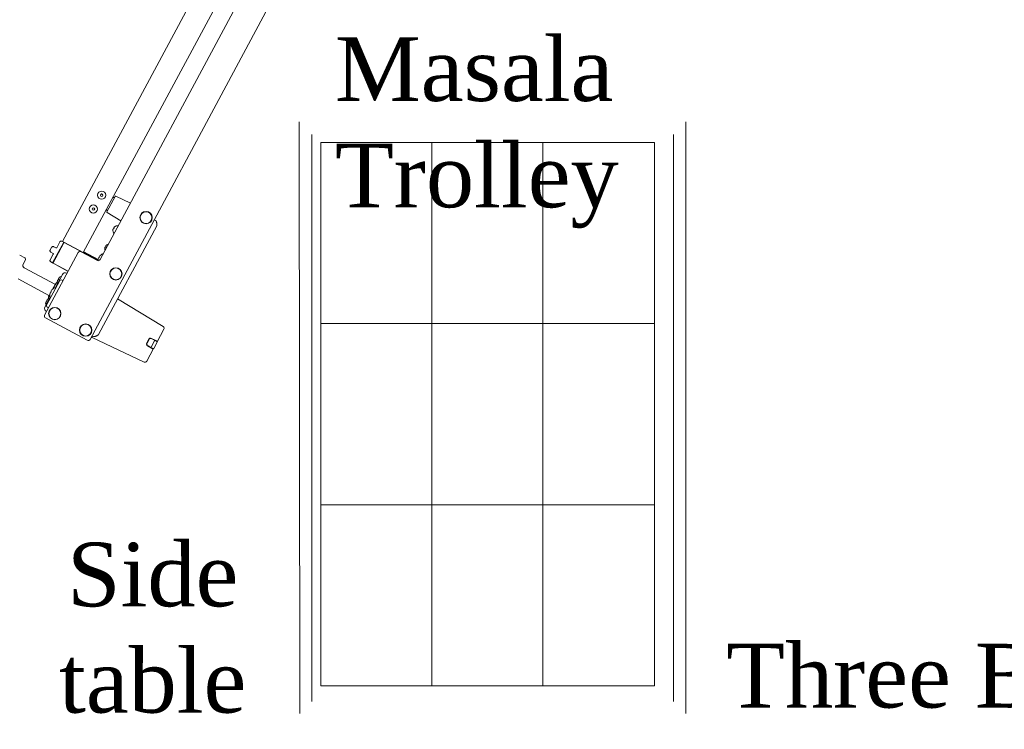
# Model space of a CAD drawing. Extents: x 3940905 to 4145695, y 925352 to 1109797.
# Tile 162 of 256: x 3952499 to 3953455, y 1099883 to 1100572. Entities that reach past the tile are written whole.
import ezdxf

# ---------------------------------------------------------------- set-up
doc = ezdxf.new("R2010")
doc.units = 0
doc.header["$LTSCALE"] = 750
doc.header["$MEASUREMENT"] = 0
doc.layers.add('CKD Equipments', color=252, linetype='CONTINUOUS', lineweight=0)
doc.layers.add('TEXT', color=7, linetype='CONTINUOUS')
doc.styles.add('TXT1', font='times.ttf')

msp = doc.modelspace()

# ---------------------------------------------------------------- linework, layer by layer
at = {"layer": 'CKD Equipments', "color": 7, "linetype": 'Continuous'}
for p, q in [((3952910.67, 1100902.54, 1431.4), (3952566.93, 1100261.6, 1431.4)), ((3952540.26, 1100356.61, 1431.4), (3952824.62, 1100886.83, 1431.4)), ((3952560.43, 1100345.93, 1431.4), (3952844.73, 1100876.04, 1431.4)), ((3952859.39, 1100866.16, 1431.4), (3952576.76, 1100339.16, 1431.4)), ((3952583.24, 1100385.64, 1431.4), (3952591.26, 1100400.58, 1431.4)), ((3952591.91, 1100400.79, 1431.4), (3952606.14, 1100393.95, 1431.4)), ((3952605.09, 1100394.57, 1431.4), (3952604.98, 1100394.63, 1431.4)), ((3952597, 1100376.91, 1431.4), (3952583.43, 1100384.97, 1431.4)), ((3952629.32, 1100377.92, 1431.4), (3952630.74, 1100377.1, 1431.4)), ((3952629.82, 1100377.64, 1431.4), (3952629.32, 1100377.92, 1431.4)), ((3952629.82, 1100377.64, 1431.4), (3952629.9, 1100377.58, 1431.4)), ((3952575.14, 1100266.33, 1431.4), (3952631.81, 1100371.99, 1431.4)), ((3952589.08, 1100367.39, 1431.4), (3952589.11, 1100367.37, 1431.4)), ((3952589.48, 1100369.22, 1431.4), (3952589.96, 1100368.96, 1431.4)), ((3952590.11, 1100364.91, 1431.4), (3952589.94, 1100365, 1431.4)), ((3952590.44, 1100369.84, 1431.4), (3952589.95, 1100370.1, 1431.4)), ((3952591.29, 1100371.43, 1431.4), (3952591.26, 1100371.44, 1431.4)), ((3952593.89, 1100371.96, 1431.4), (3952593.72, 1100372.05, 1431.4)), ((3952541.37, 1100356.01, 1431.4), (3952530.62, 1100335.96, 1431.4)), ((3952531.09, 1100335.99, 1431.4), (3952541.6, 1100355.6, 1431.4)), ((3952537.58, 1100356.34, 1431.4), (3952534.56, 1100350.73, 1431.4)), ((3952539.2, 1100351.65, 1431.4), (3952541.33, 1100355.61, 1431.4)), ((3952539.46, 1100351.71, 1431.4), (3952541.41, 1100355.34, 1431.4)), ((3952541.37, 1100356.01, 1431.4), (3952539.61, 1100356.96, 1431.4)), ((3952541.94, 1100355.7, 1431.4), (3952574.66, 1100338.16, 1431.4)), ((3952574.97, 1100338.13, 1431.4), (3952542, 1100355.82, 1431.4)), ((3952522.87, 1100285.23, 1431.4), (3952555.48, 1100346.03, 1431.4)), ((3952528.23, 1100348.45, 1431.4), (3952529.65, 1100351.09, 1431.4)), ((3952531.05, 1100345.23, 1431.4), (3952528.85, 1100346.42, 1431.4)), ((3952531.68, 1100351.7, 1431.4), (3952533.89, 1100350.52, 1431.4)), ((3952538.98, 1100351.22, 1431.4), (3952539.2, 1100351.64, 1431.4)), ((3952558.19, 1100346.85, 1431.4), (3952574.05, 1100338.34, 1431.4)), ((3952574.57, 1100338.49, 1431.4), (3952560.49, 1100346.04, 1431.4)), ((3952560.78, 1100346.6, 1431.4), (3952574.7, 1100339.13, 1431.4)), ((3952581.19, 1100349.49, 1431.4), (3952581.22, 1100349.48, 1431.4)), ((3952581.58, 1100351.32, 1431.4), (3952582.07, 1100351.06, 1431.4)), ((3952582.54, 1100351.95, 1431.4), (3952582.06, 1100352.21, 1431.4)), ((3952583.39, 1100353.53, 1431.4), (3952583.36, 1100353.55, 1431.4)), ((3952498.65, 1100343.6, 1431.4), (3952503.61, 1100340.94, 1431.4)), ((3952504.23, 1100338.91, 1431.4), (3952501.96, 1100334.68, 1431.4)), ((3952504.23, 1100338.91, 1431.4), (3952504.23, 1100338.92, 1431.4)), ((3952531.26, 1100344.56, 1431.4), (3952528.24, 1100338.94, 1431.4)), ((3952530.66, 1100335.94, 1431.4), (3952528.86, 1100336.91, 1431.4)), ((3952532.03, 1100338.49, 1431.4), (3952530.66, 1100335.94, 1431.4)), ((3952530.93, 1100336.22, 1431.4), (3952533.06, 1100340.19, 1431.4)), ((3952531.13, 1100335.55, 1431.4), (3952545.67, 1100327.75, 1431.4)), ((3952533.14, 1100339.93, 1431.4), (3952531.19, 1100336.3, 1431.4)), ((3952545.73, 1100327.86, 1431.4), (3952531.19, 1100335.66, 1431.4)), ((3952532.44, 1100339.25, 1431.4), (3952532.47, 1100339.31, 1431.4)), ((3952533.06, 1100340.19, 1431.4), (3952533.29, 1100340.61, 1431.4)), ((3952574.67, 1100339.09, 1431.4), (3952574.68, 1100339.08, 1431.4)), ((3952576.85, 1100343.14, 1431.4), (3952576.85, 1100343.14, 1431.4)), ((3952533.3, 1100315.04, 1431.4), (3952502.98, 1100331.3, 1431.4)), ((3952544.22, 1100325.97, 1431.4), (3952544.61, 1100325.76, 1431.4)), ((3952527.44, 1100304.11, 1431.4), (3952497.12, 1100320.37, 1431.4)), ((3952537.23, 1100318.35, 1431.4), (3952524.96, 1100295.47, 1431.4)), ((3952540.19, 1100324.72, 1431.4), (3952533.1, 1100311.5, 1431.4)), ((3952535.12, 1100317.63, 1431.4), (3952535.14, 1100317.62, 1431.4)), ((3952535.78, 1100319.54, 1431.4), (3952536.08, 1100319.38, 1431.4)), ((3952536.56, 1100320.26, 1431.4), (3952536.25, 1100320.42, 1431.4)), ((3952537.5, 1100322.02, 1431.4), (3952537.49, 1100322.03, 1431.4)), ((3952539.91, 1100319.19, 1431.4), (3952540.83, 1100318.71, 1431.4)), ((3952530.25, 1100309.98, 1431.4), (3952530.24, 1100309.98, 1431.4)), ((3952533.96, 1100316.28, 1431.4), (3952530.95, 1100310.66, 1431.4)), ((3952533.46, 1100311.32, 1431.4), (3952533.2, 1100311.46, 1431.4)), ((3952528.39, 1100302.71, 1431.4), (3952523.18, 1100293.01, 1431.4)), ((3952524.58, 1100298.67, 1431.4), (3952524.89, 1100298.5, 1431.4)), ((3952525.36, 1100299.39, 1431.4), (3952525.06, 1100299.55, 1431.4)), ((3952526.31, 1100301.15, 1431.4), (3952526.29, 1100301.16, 1431.4)), ((3952527.9, 1100304.97, 1431.4), (3952526.77, 1100302.87, 1431.4)), ((3952528.07, 1100305.93, 1431.4), (3952528.07, 1100305.92, 1431.4)), ((3952528.73, 1100302.51, 1431.4), (3952528.47, 1100302.65, 1431.4)), ((3952593.69, 1100300.92, 1431.4), (3952637.89, 1100274.15, 1431.4)), ((3952523.93, 1100296.75, 1431.4), (3952523.94, 1100296.74, 1431.4)), ((3952524.37, 1100288.97, 1431.4), (3952524.76, 1100288.75, 1431.4)), ((3952525.75, 1100292.78, 1431.4), (3952526.65, 1100292.28, 1431.4)), ((3952564.22, 1100260.78, 1431.4), (3952523.69, 1100282.52, 1431.4)), ((3952632.1, 1100259.34, 1431.4), (3952638.62, 1100271.49, 1431.4)), ((3952568.78, 1100263.99, 1431.4), (3952569.27, 1100264.9, 1431.4)), ((3952569.27, 1100264.89, 1431.4), (3952568.82, 1100265.12, 1431.4)), ((3952568.82, 1100265.12, 1431.4), (3952570.29, 1100264.4, 1431.4)), ((3952619.37, 1100239.6, 1431.4), (3952569.01, 1100263.3, 1431.4)), ((3952621.98, 1100258.13, 1431.4), (3952623.91, 1100261.72, 1431.4)), ((3952622.46, 1100257.97, 1431.4), (3952624.3, 1100261.4, 1431.4)), ((3952623.12, 1100259.72, 1431.4), (3952623.21, 1100259.89, 1431.4)), ((3952626.36, 1100254.13, 1431.4), (3952629.66, 1100260.29, 1431.4)), ((3952632.37, 1100259.83, 1431.4), (3952626.52, 1100262.59, 1431.4)), ((3952626.98, 1100262.24, 1431.4), (3952629.68, 1100260.85, 1431.4)), ((3952631.87, 1100259.63, 1431.4), (3952629.68, 1100260.85, 1431.4)), ((3952630.67, 1100260.29, 1431.4), (3952630.78, 1100260.24, 1431.4)), ((3952631.21, 1100260, 1431.4), (3952631.37, 1100260.31, 1431.4)), ((3952631.43, 1100260.2, 1431.4), (3952631.29, 1100259.95, 1431.4)), ((3952632.16, 1100259.86, 1431.4), (3952631.45, 1100260.24, 1431.4)), ((3952631.98, 1100259.53, 1431.4), (3952632.19, 1100259.92, 1431.4)), ((3952621.98, 1100240.47, 1431.4), (3952628.5, 1100252.62, 1431.4)), ((3952628.23, 1100252.12, 1431.4), (3952622.7, 1100255.47, 1431.4)), ((3952625.9, 1100253.8, 1431.4), (3952623.25, 1100255.28, 1431.4)), ((3952625.9, 1100253.8, 1431.4), (3952628.13, 1100252.65, 1431.4)), ((3952627.02, 1100253.22, 1431.4), (3952626.91, 1100253.28, 1431.4)), ((3952627.29, 1100252.69, 1431.4), (3952627.46, 1100253, 1431.4)), ((3952627.55, 1100252.96, 1431.4), (3952627.39, 1100252.66, 1431.4)), ((3952628.09, 1100252.28, 1431.4), (3952627.39, 1100252.66, 1431.4)), ((3952628.06, 1100252.23, 1431.4), (3952628.09, 1100252.28, 1431.4)), ((3952628.14, 1100252.37, 1431.4), (3952628.27, 1100252.61, 1431.4)), ((3952632.07, 1100258.95, 1431.4), (3952628.8, 1100252.86, 1431.4))]:
    msp.add_line(p, q, dxfattribs=at)
at = {"layer": 'CKD Equipments', "color": 252, "true_color": 0x989898}
for p, q in [((3952770.07, 1100472.88), (3952770.58, 1099897.92)), ((3952770.07, 1100472.88), (3952770.58, 1099897.92)), ((3953145.57, 1099897.92), (3953145.57, 1100472.88)), ((3953145.57, 1099897.92), (3953145.57, 1100472.88)), ((3952782.28, 1100460.67), (3952782.28, 1099909.63)), ((3952782.28, 1100460.67), (3952782.28, 1099909.63)), ((3953133.36, 1099909.63), (3953133.36, 1100460.67)), ((3953133.36, 1099909.63), (3953133.36, 1100460.67))]:
    msp.add_line(p, q, dxfattribs=at)
at = {"layer": 'CKD Equipments', "color": 4, "true_color": 0x00ffff}
for p, q in [((3952898.8, 1100453.04), (3952790.93, 1100453.04)), ((3952790.93, 1100453.04), (3952790.93, 1100276.99)), ((3952898.8, 1100453.04), (3952790.93, 1100453.04)), ((3952790.93, 1100453.04), (3952790.93, 1100276.99)), ((3953006.67, 1100453.04), (3952898.8, 1100453.04)), ((3952898.8, 1100453.04), (3952898.8, 1100276.99)), ((3952898.8, 1100276.99), (3952898.8, 1100453.04)), ((3953006.67, 1100453.04), (3952898.8, 1100453.04)), ((3952898.8, 1100453.04), (3952898.8, 1100276.99)), ((3952898.8, 1100276.99), (3952898.8, 1100453.04)), ((3953115.05, 1100453.04), (3953006.67, 1100453.04)), ((3953006.67, 1100453.04), (3953006.67, 1100276.99)), ((3953006.67, 1100276.99), (3953006.67, 1100453.04)), ((3953115.05, 1100453.04), (3953006.67, 1100453.04)), ((3953006.67, 1100453.04), (3953006.67, 1100276.99)), ((3953006.67, 1100276.99), (3953006.67, 1100453.04)), ((3953115.05, 1100276.99), (3953115.05, 1100453.04)), ((3953115.05, 1100276.99), (3953115.05, 1100453.04)), ((3952898.8, 1100276.99), (3952790.93, 1100276.99)), ((3952790.93, 1100276.99), (3952790.93, 1100100.94)), ((3952790.93, 1100276.99), (3952898.8, 1100276.99)), ((3952898.8, 1100276.99), (3952790.93, 1100276.99)), ((3952790.93, 1100276.99), (3952790.93, 1100100.94)), ((3952790.93, 1100276.99), (3952898.8, 1100276.99)), ((3953006.67, 1100276.99), (3952898.8, 1100276.99)), ((3952898.8, 1100276.99), (3952898.8, 1100100.94)), ((3952898.8, 1100276.99), (3953006.67, 1100276.99)), ((3952898.8, 1100100.94), (3952898.8, 1100276.99)), ((3953006.67, 1100276.99), (3952898.8, 1100276.99)), ((3952898.8, 1100276.99), (3952898.8, 1100100.94)), ((3952898.8, 1100276.99), (3953006.67, 1100276.99)), ((3952898.8, 1100100.94), (3952898.8, 1100276.99)), ((3953115.05, 1100276.99), (3953006.67, 1100276.99)), ((3953006.67, 1100276.99), (3953006.67, 1100100.94)), ((3953006.67, 1100276.99), (3953115.05, 1100276.99)), ((3953006.67, 1100100.94), (3953006.67, 1100276.99)), ((3953115.05, 1100276.99), (3953006.67, 1100276.99)), ((3953006.67, 1100276.99), (3953006.67, 1100100.94)), ((3953006.67, 1100276.99), (3953115.05, 1100276.99)), ((3953006.67, 1100100.94), (3953006.67, 1100276.99)), ((3953115.05, 1100100.94), (3953115.05, 1100276.99)), ((3953115.05, 1100100.94), (3953115.05, 1100276.99)), ((3952898.8, 1100100.94), (3952790.93, 1100100.94)), ((3952790.93, 1100100.94), (3952790.93, 1099924.89)), ((3952790.93, 1100100.94), (3952898.8, 1100100.94)), ((3952898.8, 1100100.94), (3952790.93, 1100100.94)), ((3952790.93, 1100100.94), (3952790.93, 1099924.89)), ((3952790.93, 1100100.94), (3952898.8, 1100100.94)), ((3953006.67, 1100100.94), (3952898.8, 1100100.94)), ((3952898.8, 1100100.94), (3952898.8, 1099924.89)), ((3952898.8, 1100100.94), (3953006.67, 1100100.94)), ((3952898.8, 1099924.89), (3952898.8, 1100100.94)), ((3953006.67, 1100100.94), (3952898.8, 1100100.94)), ((3952898.8, 1100100.94), (3952898.8, 1099924.89)), ((3952898.8, 1100100.94), (3953006.67, 1100100.94)), ((3952898.8, 1099924.89), (3952898.8, 1100100.94)), ((3953115.05, 1100100.94), (3953006.67, 1100100.94)), ((3953006.67, 1100100.94), (3953006.67, 1099924.89)), ((3953006.67, 1100100.94), (3953115.05, 1100100.94)), ((3953006.67, 1099924.89), (3953006.67, 1100100.94)), ((3953115.05, 1100100.94), (3953006.67, 1100100.94)), ((3953006.67, 1100100.94), (3953006.67, 1099924.89)), ((3953006.67, 1100100.94), (3953115.05, 1100100.94)), ((3953006.67, 1099924.89), (3953006.67, 1100100.94)), ((3953115.05, 1099924.89), (3953115.05, 1100100.94)), ((3953115.05, 1099924.89), (3953115.05, 1100100.94)), ((3952790.93, 1099924.89), (3952898.8, 1099924.89)), ((3952790.93, 1099924.89), (3952898.8, 1099924.89)), ((3952898.8, 1099924.89), (3953006.67, 1099924.89)), ((3952898.8, 1099924.89), (3953006.67, 1099924.89)), ((3953006.67, 1099924.89), (3953115.05, 1099924.89)), ((3953006.67, 1099924.89), (3953115.05, 1099924.89))]:
    msp.add_line(p, q, dxfattribs=at)
at = {"layer": 'CKD Equipments', "color": 7, "linetype": 'Continuous'}
for centre, radius in [((3952578.2, 1100401.76, 1431.4), 4), ((3952578.2, 1100401.76, 1431.4), 1.25), ((3952578.2, 1100401.76, 1431.4), 1.15), ((3952570.2, 1100388.29, 1431.4), 4), ((3952570.2, 1100388.29, 1431.4), 1.25), ((3952570.2, 1100388.29, 1431.4), 1.15), ((3952621.32, 1100379.94, 1431.4), 6), ((3952621.32, 1100379.94, 1431.4), 5.75), ((3952592.02, 1100325.3, 1431.4), 6), ((3952592.02, 1100325.3, 1431.4), 5.75), ((3952532.75, 1100286.73, 1431.4), 6), ((3952532.75, 1100286.73, 1431.4), 5.75), ((3952562.72, 1100270.66, 1431.4), 6), ((3952562.72, 1100270.66, 1431.4), 5.75)]:
    msp.add_circle(centre, radius, dxfattribs=at)
for centre, radius, start, end in [((3952590.22, 1100396.62, 1431.4), 3, 80.43456, 111.84854), ((3952591.7, 1100400.34, 1431.4), 0.5, 64.2949, 151.7949), ((3952585.97, 1100388.69, 1431.4), 3, 191.74127, 223.15524), ((3952583.68, 1100385.4, 1431.4), 0.5, 151.7949, 239.2949), ((3952593.88, 1100367.65, 1431.4), 4.8, 183.16761, 211.49372), ((3952593.85, 1100367.65, 1431.4), 4.75, 178.47615, 179.80232), ((3952593.85, 1100367.65, 1431.4), 4.75, 179.80229, 180.76327), ((3952593.84, 1100367.65, 1431.4), 4.73, 175.11237, 176.3671), ((3952593.84, 1100367.65, 1431.4), 4.74, 176.36708, 177.33511), ((3952593.85, 1100367.65, 1431.4), 4.74, 177.33512, 178.4761), ((3952593.86, 1100367.65, 1431.4), 4.75, 180.7636, 183.32898), ((3952593.83, 1100367.65, 1431.4), 4.73, 174.34228, 175.11228), ((3952593.83, 1100367.65, 1431.4), 4.72, 172.79744, 174.34246), ((3952593.82, 1100367.65, 1431.4), 4.72, 172.313, 172.79716), ((3952593.81, 1100367.65, 1431.4), 4.7, 170.26049, 172.31364), ((3952593.79, 1100367.65, 1431.4), 4.68, 169.17217, 170.25995), ((3952593.77, 1100367.66, 1431.4), 4.67, 168.18978, 169.17211), ((3952593.74, 1100367.66, 1431.4), 4.64, 166.11248, 168.19127), ((3952591.12, 1100368.06, 1431.4), 2.01, 157.05341, 159.06899), ((3952591.1, 1100368.07, 1431.4), 1.98, 156.39578, 157.05068), ((3952591.08, 1100368.07, 1431.4), 1.97, 155.01159, 156.39647), ((3952591.07, 1100368.08, 1431.4), 1.96, 154.17138, 155.01081), ((3952591.07, 1100368.08, 1431.4), 1.96, 152.94942, 154.17153), ((3952591.06, 1100368.08, 1431.4), 1.95, 150.86908, 152.94903), ((3952591.07, 1100368.08, 1431.4), 1.95, 149.79852, 150.86879), ((3952591.07, 1100368.08, 1431.4), 1.96, 148.77211, 149.79849), ((3952591.08, 1100368.07, 1431.4), 1.97, 147.50888, 148.7716), ((3952591.09, 1100368.07, 1431.4), 1.98, 146.65768, 147.50925), ((3952591.11, 1100368.05, 1431.4), 2.01, 144.52049, 146.65475), ((3952590.12, 1100365.35, 1431.4), 0.4, 211.49372, 241.7949), ((3952591.82, 1100369.38, 1431.4), 2.01, 156.93507, 159.06929), ((3952593.52, 1100367.62, 1431.4), 3.8, 144.23002, 159.35978), ((3952591.8, 1100369.39, 1431.4), 1.98, 156.08051, 156.93216), ((3952591.79, 1100369.4, 1431.4), 1.97, 154.81826, 156.08087), ((3952591.78, 1100369.4, 1431.4), 1.96, 153.79124, 154.81775), ((3952591.78, 1100369.4, 1431.4), 1.95, 152.72108, 153.79121), ((3952591.77, 1100369.41, 1431.4), 1.95, 151.59541, 152.72079), ((3952591.77, 1100369.4, 1431.4), 1.95, 150.64083, 151.59536), ((3952591.78, 1100369.4, 1431.4), 1.95, 149.41821, 150.64044), ((3952591.78, 1100369.4, 1431.4), 1.96, 148.57903, 149.41838), ((3952591.79, 1100369.39, 1431.4), 1.97, 147.1933, 148.57825), ((3952591.8, 1100369.39, 1431.4), 1.98, 146.53914, 147.19401), ((3952591.82, 1100369.38, 1431.4), 2.01, 144.52081, 146.5364), ((3952593.6, 1100367.41, 1431.4), 4.64, 135.39853, 137.47732), ((3952593.63, 1100367.38, 1431.4), 4.67, 134.41769, 135.40002), ((3952593.64, 1100367.37, 1431.4), 4.68, 133.32985, 134.41763), ((3952593.65, 1100367.36, 1431.4), 4.7, 131.27616, 133.32932), ((3952594.76, 1100367.18, 1431.4), 4.8, 207.8594, 208.50899), ((3952593.66, 1100367.35, 1431.4), 4.72, 130.79265, 131.2768), ((3952593.66, 1100367.34, 1431.4), 4.72, 129.24734, 130.79236), ((3952593.67, 1100367.34, 1431.4), 4.73, 128.47752, 129.24752), ((3952593.67, 1100367.33, 1431.4), 4.73, 127.2227, 128.47744), ((3952593.67, 1100367.33, 1431.4), 4.74, 126.2547, 127.22272), ((3952593.68, 1100367.33, 1431.4), 4.74, 125.1137, 126.25468), ((3952593.68, 1100367.32, 1431.4), 4.75, 123.78749, 125.11365), ((3952593.68, 1100367.32, 1431.4), 4.75, 122.82653, 123.78752), ((3952593.68, 1100367.32, 1431.4), 4.75, 120.26082, 122.8262), ((3952593.69, 1100367.3, 1431.4), 4.8, 92.09608, 120.42219), ((3952593.53, 1100371.7, 1431.4), 0.4, 61.7949, 92.09608), ((3952594.57, 1100366.83, 1431.4), 4.8, 95.08081, 95.7304), ((3952539.45, 1100351.37, 1431.4), 0.503, 152.81737, 165.12517), ((3952539.45, 1100351.37, 1431.4), 0.499, 165.12151, 169.71277), ((3952557.24, 1100345.09, 1431.4), 2, 61.7949, 151.7949), ((3952585.98, 1100349.76, 1431.4), 4.8, 183.16761, 200.97873), ((3952585.95, 1100349.75, 1431.4), 4.74, 177.33512, 178.4761), ((3952585.96, 1100349.75, 1431.4), 4.75, 178.47615, 179.80232), ((3952585.96, 1100349.75, 1431.4), 4.75, 179.80229, 180.76327), ((3952585.96, 1100349.75, 1431.4), 4.75, 180.7636, 183.32898), ((3952585.95, 1100349.75, 1431.4), 4.73, 175.11237, 176.3671), ((3952585.95, 1100349.75, 1431.4), 4.74, 176.36708, 177.33511), ((3952585.93, 1100349.76, 1431.4), 4.72, 172.79744, 174.34246), ((3952585.94, 1100349.75, 1431.4), 4.73, 174.34228, 175.11228), ((3952585.91, 1100349.76, 1431.4), 4.7, 170.26049, 172.31364), ((3952585.93, 1100349.76, 1431.4), 4.72, 172.313, 172.79716), ((3952585.9, 1100349.76, 1431.4), 4.68, 169.17217, 170.25995), ((3952585.88, 1100349.76, 1431.4), 4.67, 168.18978, 169.17211), ((3952585.85, 1100349.77, 1431.4), 4.64, 166.11248, 168.19127), ((3952583.22, 1100350.17, 1431.4), 2.01, 157.05341, 159.06899), ((3952583.2, 1100350.18, 1431.4), 1.98, 156.39578, 157.05068), ((3952583.19, 1100350.18, 1431.4), 1.97, 155.01159, 156.39647), ((3952583.18, 1100350.18, 1431.4), 1.96, 154.17138, 155.01081), ((3952583.17, 1100350.19, 1431.4), 1.96, 152.94942, 154.17153), ((3952583.17, 1100350.19, 1431.4), 1.95, 150.86908, 152.94903), ((3952583.17, 1100350.19, 1431.4), 1.95, 149.79852, 150.86879), ((3952583.18, 1100350.19, 1431.4), 1.96, 148.77211, 149.79849), ((3952583.19, 1100350.18, 1431.4), 1.97, 147.50888, 148.7716), ((3952583.2, 1100350.17, 1431.4), 1.98, 146.65768, 147.50925), ((3952583.22, 1100350.16, 1431.4), 2.01, 144.52049, 146.65475), ((3952583.93, 1100351.49, 1431.4), 2.01, 156.93507, 159.06929), ((3952585.62, 1100349.73, 1431.4), 3.8, 144.23002, 159.35978), ((3952583.91, 1100351.5, 1431.4), 1.98, 156.08051, 156.93216), ((3952583.9, 1100351.5, 1431.4), 1.97, 154.81826, 156.08087), ((3952583.89, 1100351.51, 1431.4), 1.96, 153.79124, 154.81775), ((3952583.88, 1100351.51, 1431.4), 1.95, 152.72108, 153.79121), ((3952583.88, 1100351.51, 1431.4), 1.95, 151.59541, 152.72079), ((3952583.88, 1100351.51, 1431.4), 1.95, 150.64083, 151.59536), ((3952583.88, 1100351.51, 1431.4), 1.95, 149.41821, 150.64044), ((3952583.89, 1100351.51, 1431.4), 1.96, 148.57903, 149.41838), ((3952583.9, 1100351.5, 1431.4), 1.97, 147.1933, 148.57825), ((3952583.91, 1100351.49, 1431.4), 1.98, 146.53914, 147.19401), ((3952583.93, 1100351.48, 1431.4), 2.01, 144.52081, 146.5364), ((3952585.71, 1100349.51, 1431.4), 4.64, 135.39853, 137.47732), ((3952585.73, 1100349.49, 1431.4), 4.67, 134.41769, 135.40002), ((3952585.74, 1100349.48, 1431.4), 4.68, 133.32985, 134.41763), ((3952585.76, 1100349.46, 1431.4), 4.7, 131.27616, 133.32932), ((3952585.76, 1100349.46, 1431.4), 4.72, 130.79265, 131.2768), ((3952585.77, 1100349.45, 1431.4), 4.72, 129.24734, 130.79236), ((3952585.77, 1100349.45, 1431.4), 4.73, 128.47752, 129.24752), ((3952585.78, 1100349.44, 1431.4), 4.73, 127.2227, 128.47744), ((3952585.78, 1100349.44, 1431.4), 4.74, 126.2547, 127.22272), ((3952585.78, 1100349.43, 1431.4), 4.74, 125.1137, 126.25468), ((3952585.78, 1100349.43, 1431.4), 4.75, 123.78749, 125.11365), ((3952585.79, 1100349.43, 1431.4), 4.75, 122.82653, 123.78752), ((3952585.79, 1100349.42, 1431.4), 4.75, 120.26082, 122.8262), ((3952585.79, 1100349.41, 1431.4), 4.8, 102.61107, 120.42219), ((3952533.28, 1100339.78, 1431.4), 1.8, 224.25859, 229.20386), ((3952533.28, 1100339.78, 1431.4), 1, 208.9408, 218.69495), ((3952536.23, 1100343.5, 1431.4), 5.62, 227.5493, 229.12408), ((3952533.42, 1100340.13, 1431.4), 0.504, 133.91398, 150.7586), ((3952575, 1100340.11, 1431.4), 2, 241.7949, 331.7949), ((3952583.5, 1100336.96, 1431.4), 9.08, 166.46251, 171.11205), ((3952583.37, 1100336.95, 1431.4), 8.95, 164.70147, 166.18926), ((3952583.37, 1100336.95, 1431.4), 8.95, 156.45558, 164.69668), ((3952583.36, 1100336.95, 1431.4), 8.94, 155.14519, 156.44962), ((3952583.5, 1100336.96, 1431.4), 8.79, 149.18589, 154.40391), ((3952583.43, 1100337.09, 1431.4), 8.94, 147.14019, 148.44461), ((3952583.44, 1100337.08, 1431.4), 8.95, 138.89313, 147.13423), ((3952583.44, 1100337.08, 1431.4), 8.95, 137.40054, 138.88834), ((3952583.5, 1100336.96, 1431.4), 9.08, 123.19284, 137.1273), ((3952579.21, 1100343.52, 1431.4), 1.25, 66.70917, 123.19284), ((3952504.16, 1100333.5, 1431.4), 2.5, 151.7949, 241.7949), ((3952542.84, 1100323.3, 1431.4), 3, 62.5449, 151.79489), ((3952535.28, 1100315.57, 1431.4), 1.5, 98.64153, 151.7949), ((3952542.04, 1100316.53, 1431.4), 7, 170.97699, 176.51475), ((3952536.55, 1100316.86, 1431.4), 1.5, 176.51475, 222.07276), ((3952542.06, 1100316.53, 1431.4), 7.01, 169.48978, 171.05393), ((3952542.07, 1100316.53, 1431.4), 7.01, 167.93301, 169.48968), ((3952542.07, 1100316.53, 1431.4), 7.02, 167.64934, 167.9331), ((3952542.08, 1100316.52, 1431.4), 7.02, 166.37647, 167.64922), ((3952542.08, 1100316.52, 1431.4), 7.03, 165.80859, 166.37652), ((3952542.09, 1100316.52, 1431.4), 7.04, 164.81356, 165.80852), ((3952542.1, 1100316.52, 1431.4), 7.04, 164.0819, 164.81356), ((3952542.11, 1100316.52, 1431.4), 7.05, 163.24036, 164.08188), ((3952542.12, 1100316.51, 1431.4), 7.07, 162.38623, 163.24027), ((3952542.14, 1100316.51, 1431.4), 7.09, 161.6633, 162.38628), ((3952542.16, 1100316.5, 1431.4), 7.11, 160.64867, 161.66299), ((3952542.19, 1100316.49, 1431.4), 7.14, 160.09298, 160.64895), ((3952542.24, 1100316.47, 1431.4), 7.19, 158.54137, 160.09141), ((3952539.34, 1100317.35, 1431.4), 4.18, 154.21867, 155.17957), ((3952539.37, 1100317.33, 1431.4), 4.21, 153.91056, 154.21968), ((3952539.39, 1100317.32, 1431.4), 4.24, 153.27161, 153.91026), ((3952539.41, 1100317.31, 1431.4), 4.26, 152.88597, 153.27192), ((3952539.42, 1100317.31, 1431.4), 4.27, 152.33073, 152.88589), ((3952539.43, 1100317.3, 1431.4), 4.28, 151.38808, 152.33089), ((3952539.42, 1100317.31, 1431.4), 4.27, 150.90265, 151.38819), ((3952539.41, 1100317.31, 1431.4), 4.26, 150.43101, 150.90265), ((3952539.4, 1100317.32, 1431.4), 4.24, 149.84651, 150.43122), ((3952539.38, 1100317.33, 1431.4), 4.22, 149.4436, 149.84633), ((3952539.34, 1100317.35, 1431.4), 4.18, 148.41041, 149.44473), ((3952542.63, 1100316.43, 1431.4), 7.18, 147.80248, 155.78732), ((3952540.05, 1100318.67, 1431.4), 4.18, 154.14506, 155.1794), ((3952540.08, 1100318.65, 1431.4), 4.22, 153.74349, 154.14619), ((3952540.1, 1100318.64, 1431.4), 4.24, 153.15855, 153.74332), ((3952540.12, 1100318.63, 1431.4), 4.26, 152.68719, 153.15876), ((3952540.13, 1100318.63, 1431.4), 4.27, 152.20157, 152.68718), ((3952540.14, 1100318.62, 1431.4), 4.28, 151.69199, 152.20169), ((3952540.14, 1100318.63, 1431.4), 4.28, 151.25889, 151.69198), ((3952540.13, 1100318.63, 1431.4), 4.27, 150.70394, 151.25904), ((3952540.12, 1100318.64, 1431.4), 4.26, 150.31787, 150.70385), ((3952540.1, 1100318.65, 1431.4), 4.24, 149.67956, 150.31817), ((3952540.08, 1100318.66, 1431.4), 4.21, 149.37011, 149.67925), ((3952540.05, 1100318.68, 1431.4), 4.18, 148.41024, 149.37113), ((3952542.38, 1100316.74, 1431.4), 7.19, 143.4984, 145.04843), ((3952542.34, 1100316.78, 1431.4), 7.14, 142.94085, 143.49682), ((3952542.32, 1100316.79, 1431.4), 7.11, 141.92681, 142.94113), ((3952542.3, 1100316.81, 1431.4), 7.09, 141.20352, 141.92651), ((3952542.29, 1100316.82, 1431.4), 7.07, 140.34954, 141.20357), ((3952542.28, 1100316.83, 1431.4), 7.05, 139.50792, 140.34944), ((3952542.27, 1100316.83, 1431.4), 7.04, 138.77624, 139.5079), ((3952542.26, 1100316.84, 1431.4), 7.04, 137.78128, 138.77624), ((3952542.25, 1100316.85, 1431.4), 7.03, 137.21328, 137.78121), ((3952542.25, 1100316.85, 1431.4), 7.02, 135.94059, 137.21333), ((3952542.25, 1100316.85, 1431.4), 7.02, 135.6567, 135.94046), ((3952542.24, 1100316.86, 1431.4), 7.01, 134.10012, 135.65679), ((3952538.99, 1100317.41, 1431.4), 2, 62.7949, 151.7949), ((3952542.24, 1100316.86, 1431.4), 7.01, 132.53588, 134.10002), ((3952542.23, 1100316.88, 1431.4), 7, 127.07505, 132.61281), ((3952538.91, 1100321.27, 1431.4), 1.5, 81.51704, 127.07505), ((3952536.77, 1100303.79, 1431.4), 8.95, 156.45558, 164.69668), ((3952536.75, 1100303.79, 1431.4), 8.94, 155.14519, 156.44962), ((3952536.9, 1100303.8, 1431.4), 8.79, 149.18589, 154.40391), ((3952536.83, 1100303.93, 1431.4), 8.94, 147.14019, 148.44461), ((3952536.84, 1100303.92, 1431.4), 8.95, 138.89313, 147.13423), ((3952536.83, 1100303.92, 1431.4), 8.95, 137.40054, 138.88834), ((3952536.9, 1100303.8, 1431.4), 9.08, 123.19284, 137.1273), ((3952532.61, 1100310.36, 1431.4), 1.25, 61.7949, 123.19284), ((3952530.88, 1100295.65, 1431.4), 7.02, 166.37647, 167.64922), ((3952530.89, 1100295.65, 1431.4), 7.03, 165.80859, 166.37652), ((3952530.89, 1100295.65, 1431.4), 7.04, 164.81356, 165.80852), ((3952530.9, 1100295.64, 1431.4), 7.04, 164.0819, 164.81356), ((3952530.91, 1100295.64, 1431.4), 7.05, 163.24036, 164.08188), ((3952530.93, 1100295.64, 1431.4), 7.07, 162.38623, 163.24027), ((3952530.94, 1100295.63, 1431.4), 7.09, 161.6633, 162.38628), ((3952530.96, 1100295.62, 1431.4), 7.11, 160.64867, 161.66299), ((3952530.99, 1100295.61, 1431.4), 7.14, 160.09298, 160.64895), ((3952531.04, 1100295.6, 1431.4), 7.19, 158.54137, 160.09141), ((3952528.14, 1100296.47, 1431.4), 4.18, 154.21867, 155.17957), ((3952528.17, 1100296.46, 1431.4), 4.21, 153.91056, 154.21968), ((3952528.19, 1100296.45, 1431.4), 4.24, 153.27161, 153.91026), ((3952528.21, 1100296.44, 1431.4), 4.26, 152.88597, 153.27192), ((3952528.22, 1100296.43, 1431.4), 4.27, 152.33073, 152.88589), ((3952528.23, 1100296.43, 1431.4), 4.28, 151.38808, 152.33089), ((3952528.23, 1100296.43, 1431.4), 4.27, 150.90265, 151.38819), ((3952528.22, 1100296.44, 1431.4), 4.26, 150.43101, 150.90265), ((3952528.2, 1100296.45, 1431.4), 4.24, 149.84651, 150.43122), ((3952528.18, 1100296.46, 1431.4), 4.22, 149.4436, 149.84633), ((3952528.15, 1100296.48, 1431.4), 4.18, 148.41041, 149.44473), ((3952531.44, 1100295.56, 1431.4), 7.18, 147.80248, 155.78732), ((3952528.85, 1100297.79, 1431.4), 4.18, 154.14506, 155.1794), ((3952528.89, 1100297.78, 1431.4), 4.22, 153.74349, 154.14619), ((3952528.91, 1100297.77, 1431.4), 4.24, 153.15855, 153.74332), ((3952528.93, 1100297.76, 1431.4), 4.26, 152.68719, 153.15876), ((3952528.94, 1100297.75, 1431.4), 4.27, 152.20157, 152.68718), ((3952528.94, 1100297.75, 1431.4), 4.28, 151.69199, 152.20169), ((3952528.94, 1100297.75, 1431.4), 4.28, 151.25889, 151.69198), ((3952528.93, 1100297.75, 1431.4), 4.27, 150.70394, 151.25904), ((3952528.92, 1100297.76, 1431.4), 4.26, 150.31787, 150.70385), ((3952528.9, 1100297.77, 1431.4), 4.24, 149.67956, 150.31817), ((3952528.88, 1100297.78, 1431.4), 4.21, 149.37011, 149.67925), ((3952528.85, 1100297.8, 1431.4), 4.18, 148.41024, 149.37113), ((3952531.19, 1100295.87, 1431.4), 7.19, 143.4984, 145.04843), ((3952531.14, 1100295.9, 1431.4), 7.14, 142.94085, 143.49682), ((3952531.12, 1100295.92, 1431.4), 7.11, 141.92681, 142.94113), ((3952531.1, 1100295.93, 1431.4), 7.09, 141.20352, 141.92651), ((3952531.09, 1100295.94, 1431.4), 7.07, 140.34954, 141.20357), ((3952531.08, 1100295.95, 1431.4), 7.05, 139.50792, 140.34944), ((3952531.07, 1100295.96, 1431.4), 7.04, 138.77624, 139.5079), ((3952531.06, 1100295.97, 1431.4), 7.04, 137.78128, 138.77624), ((3952531.06, 1100295.97, 1431.4), 7.03, 137.21328, 137.78121), ((3952531.05, 1100295.97, 1431.4), 7.02, 135.94059, 137.21333), ((3952531.05, 1100295.98, 1431.4), 7.02, 135.6567, 135.94046), ((3952531.05, 1100295.98, 1431.4), 7.01, 134.10012, 135.65679), ((3952531.04, 1100295.99, 1431.4), 7.01, 132.53588, 134.10002), ((3952531.03, 1100296, 1431.4), 7, 127.07505, 132.61281), ((3952528.09, 1100302.16, 1431.4), 1.5, 151.7949, 204.94827), ((3952527.72, 1100300.39, 1431.4), 1.5, 81.51704, 127.07505), ((3952536.9, 1100303.8, 1431.4), 9.08, 166.46251, 180.39696), ((3952529.06, 1100303.75, 1431.4), 1.25, 180.39696, 241.7949), ((3952536.76, 1100303.79, 1431.4), 8.95, 164.70147, 166.18926), ((3952525.83, 1100291.59, 1431.4), 3, 151.7949, 241.0449), ((3952530.84, 1100295.65, 1431.4), 7, 170.97699, 176.51475), ((3952525.35, 1100295.99, 1431.4), 1.5, 176.51475, 222.07276), ((3952530.87, 1100295.65, 1431.4), 7.01, 169.48978, 171.05393), ((3952530.87, 1100295.65, 1431.4), 7.01, 167.93301, 169.48968), ((3952530.88, 1100295.65, 1431.4), 7.02, 167.64934, 167.9331), ((3952526.72, 1100294.53, 1431.4), 2, 151.7949, 240.7949), ((3952524.63, 1100284.28, 1431.4), 2, 151.7949, 241.7949), ((3952636.86, 1100272.44, 1431.4), 2, 331.7949, 58.7949), ((3952565.17, 1100262.54, 1431.4), 2, 241.7949, 331.7949), ((3952569.22, 1100263.76, 1431.4), 0.5, 151.7949, 244.7949), ((3952568.8, 1100274.99, 1431.4), 10.9, 292.49482, 293.18014), ((3952572.25, 1100269.02, 1431.4), 3.98, 306.73131, 310.81108), ((3952623.56, 1100259.49, 1431.4), 0.5, 151.7949, 210.33207), ((3952623.65, 1100259.65, 1431.4), 0.5, 93.25773, 151.7949), ((3952625.67, 1100260.78, 1431.4), 2, 64.7949, 151.7949), ((3952626.07, 1100260.46, 1431.4), 2, 62.7949, 151.7949), ((3952631.63, 1100259.19, 1431.4), 0.5, 331.7949, 60.7949), ((3952623.74, 1100257.18, 1431.4), 2, 151.7949, 238.7949), ((3952624.22, 1100257.03, 1431.4), 2, 151.7949, 240.7949), ((3952628.36, 1100253.1, 1431.4), 0.5, 242.7949, 331.7949), ((3952620.22, 1100241.41, 1431.4), 2, 244.7949, 331.7949)]:
    msp.add_arc(centre, radius, start, end, dxfattribs=at)
at = {"layer": 'CKD Equipments', "color": 7, "linetype": 'Continuous', "extrusion": (0, 0, -1)}
for centre, major_axis, ratio, start_param, end_param in [((3952541.77, 1100355.37, 1431.4), (-0.144, 0.479), 0.999924, -0.78536, 0), ((3952541.82, 1100355.48, 1431.4), (0.072, -0.239), 0.999695, 2.356347, 3.926839), ((3952541.77, 1100355.37, 1431.4), (0.144, -0.479), 0.999924, 3.141593, 3.534268), ((3952541.77, 1100355.37, 1431.4), (-0.144, 0.479), 0.999924, 0.392676, 0.78536), ((3952531.37, 1100335.99, 1431.4), (-0.479, -0.144), 0.999924, -0.78536, 0.78536), ((3952531.31, 1100335.88, 1431.4), (-0.239, -0.072), 0.999695, -0.785246, 0.785246)]:
    msp.add_ellipse(centre, major_axis=major_axis, ratio=ratio, start_param=start_param, end_param=end_param, dxfattribs=at)
at = {"layer": 'CKD Equipments', "color": 7, "linetype": 'Continuous'}
for points, knots in [([(3952629.87, 1100377.61, 1431.4), (3952629.86, 1100377.62, 1431.4), (3952629.84, 1100377.63, 1431.4), (3952629.83, 1100377.64, 1431.4), (3952629.82, 1100377.64, 1431.4)], [0, 0, 0, 0, 0.486305, 1, 1, 1, 1]), ([(3952631.81, 1100371.99, 1431.4), (3952631.88, 1100372.12, 1431.4), (3952631.92, 1100372.36, 1431.4), (3952631.96, 1100372.7, 1431.4), (3952631.96, 1100373.04, 1431.4), (3952631.93, 1100373.49, 1431.4), (3952631.87, 1100374.03, 1431.4), (3952631.76, 1100374.68, 1431.4), (3952631.61, 1100375.31, 1431.4), (3952631.45, 1100375.83, 1431.4), (3952631.3, 1100376.24, 1431.4), (3952631.16, 1100376.54, 1431.4), (3952631.03, 1100376.78, 1431.4), (3952630.89, 1100376.97, 1431.4), (3952630.8, 1100377.06, 1431.4), (3952630.74, 1100377.1, 1431.4)], [0, 0, 0, 0, 0.0625, 0.125, 0.1875, 0.25, 0.375, 0.5, 0.625, 0.75, 0.8125, 0.875, 0.9375, 0.96875, 1, 1, 1, 1]), ([(3952631.81, 1100371.99, 1431.4), (3952631.88, 1100372.12, 1431.4), (3952631.9, 1100372.25, 1431.4), (3952631.92, 1100372.39, 1431.4), (3952631.92, 1100372.41, 1431.4)], [0, 0, 0, 0, 0.871353, 1, 1, 1, 1]), ([(3952537.58, 1100356.34, 1431.4), (3952537.67, 1100356.52, 1431.4), (3952537.92, 1100356.83, 1431.4), (3952538.45, 1100357.11, 1431.4), (3952539.05, 1100357.17, 1431.4), (3952539.44, 1100357.05, 1431.4), (3952539.61, 1100356.96, 1431.4)], [0, 0, 0, 0, 0.250005, 0.5, 0.749995, 1, 1, 1, 1]), ([(3952528.23, 1100348.45, 1431.4), (3952528.14, 1100348.27, 1431.4), (3952528.03, 1100347.89, 1431.4), (3952528.08, 1100347.29, 1431.4), (3952528.37, 1100346.76, 1431.4), (3952528.68, 1100346.51, 1431.4), (3952528.85, 1100346.42, 1431.4)], [0, 0, 0, 0, 0.250005, 0.5, 0.749994, 1, 1, 1, 1]), ([(3952529.65, 1100351.09, 1431.4), (3952529.75, 1100351.26, 1431.4), (3952530, 1100351.57, 1431.4), (3952530.53, 1100351.86, 1431.4), (3952531.13, 1100351.91, 1431.4), (3952531.51, 1100351.8, 1431.4), (3952531.68, 1100351.7, 1431.4)], [0, 0, 0, 0, 0.250005, 0.5, 0.749995, 1, 1, 1, 1]), ([(3952531.26, 1100344.56, 1431.4), (3952531.32, 1100344.67, 1431.4), (3952531.35, 1100344.95, 1431.4), (3952531.16, 1100345.17, 1431.4), (3952531.05, 1100345.23, 1431.4)], [0, 0, 0, 0, 0.5, 1, 1, 1, 1]), ([(3952539.13, 1100350.99, 1431.4), (3952539.06, 1100351.04, 1431.4), (3952538.95, 1100351.19, 1431.4), (3952538.94, 1100351.37, 1431.4), (3952538.96, 1100351.46, 1431.4)], [0, 0, 0, 0, 0.500068, 1, 1, 1, 1]), ([(3952504.23, 1100338.92, 1431.4), (3952504.41, 1100339.26, 1431.4), (3952504.5, 1100340.11, 1431.4), (3952503.95, 1100340.76, 1431.4), (3952503.61, 1100340.94, 1431.4)], [0, 0, 0, 0, 0.500014, 1, 1, 1, 1]), ([(3952528.24, 1100338.94, 1431.4), (3952528.15, 1100338.77, 1431.4), (3952528.03, 1100338.38, 1431.4), (3952528.09, 1100337.79, 1431.4), (3952528.37, 1100337.26, 1431.4), (3952528.68, 1100337, 1431.4), (3952528.86, 1100336.91, 1431.4)], [0, 0, 0, 0, 0.250005, 0.5, 0.749994, 1, 1, 1, 1]), ([(3952533.56, 1100340.61, 1431.4), (3952533.48, 1100340.64, 1431.4), (3952533.3, 1100340.64, 1431.4), (3952533.14, 1100340.55, 1431.4), (3952533.08, 1100340.49, 1431.4)], [0, 0, 0, 0, 0.500068, 1, 1, 1, 1]), ([(3952575.25, 1100340.71, 1431.4), (3952575.25, 1100340.71, 1431.4), (3952575.26, 1100340.71, 1431.4), (3952575.26, 1100340.72, 1431.4), (3952575.26, 1100340.72, 1431.4)], [0, 0, 0, 0, 0.493429, 1, 1, 1, 1]), ([(3952575.26, 1100340.72, 1431.4), (3952575.3, 1100340.74, 1431.4), (3952575.41, 1100340.76, 1431.4), (3952575.52, 1100340.76, 1431.4), (3952575.58, 1100340.76, 1431.4)], [0, 0, 0, 0, 0.413042, 1, 1, 1, 1]), ([(3952575.82, 1100341.75, 1431.4), (3952575.82, 1100341.75, 1431.4), (3952575.82, 1100341.76, 1431.4), (3952575.82, 1100341.76, 1431.4), (3952575.82, 1100341.77, 1431.4)], [0, 0, 0, 0, 0.506571, 1, 1, 1, 1]), ([(3952575.96, 1100341.46, 1431.4), (3952575.92, 1100341.51, 1431.4), (3952575.86, 1100341.6, 1431.4), (3952575.82, 1100341.7, 1431.4), (3952575.82, 1100341.75, 1431.4)], [0, 0, 0, 0, 0.586958, 1, 1, 1, 1]), ([(3952528.64, 1100307.55, 1431.4), (3952528.65, 1100307.55, 1431.4), (3952528.65, 1100307.55, 1431.4), (3952528.66, 1100307.56, 1431.4), (3952528.66, 1100307.56, 1431.4)], [0, 0, 0, 0, 0.493429, 1, 1, 1, 1]), ([(3952528.66, 1100307.56, 1431.4), (3952528.7, 1100307.58, 1431.4), (3952528.8, 1100307.6, 1431.4), (3952528.91, 1100307.6, 1431.4), (3952528.97, 1100307.6, 1431.4)], [0, 0, 0, 0, 0.413042, 1, 1, 1, 1]), ([(3952529.21, 1100308.59, 1431.4), (3952529.21, 1100308.59, 1431.4), (3952529.21, 1100308.6, 1431.4), (3952529.21, 1100308.6, 1431.4), (3952529.21, 1100308.61, 1431.4)], [0, 0, 0, 0, 0.506571, 1, 1, 1, 1]), ([(3952529.35, 1100308.3, 1431.4), (3952529.31, 1100308.35, 1431.4), (3952529.25, 1100308.44, 1431.4), (3952529.21, 1100308.54, 1431.4), (3952529.21, 1100308.59, 1431.4)], [0, 0, 0, 0, 0.586958, 1, 1, 1, 1]), ([(3952575.14, 1100266.33, 1431.4), (3952575.07, 1100266.2, 1431.4), (3952574.9, 1100266.03, 1431.4), (3952574.63, 1100265.81, 1431.4), (3952574.35, 1100265.61, 1431.4), (3952573.96, 1100265.4, 1431.4), (3952573.47, 1100265.14, 1431.4), (3952572.87, 1100264.88, 1431.4), (3952572.37, 1100264.69, 1431.4), (3952571.95, 1100264.57, 1431.4), (3952571.64, 1100264.48, 1431.4), (3952571.32, 1100264.39, 1431.4), (3952570.99, 1100264.35, 1431.4), (3952570.66, 1100264.33, 1431.4), (3952570.43, 1100264.33, 1431.4), (3952570.29, 1100264.4, 1431.4)], [0, 0, 0, 0, 0.0625, 0.125, 0.1875, 0.25, 0.375, 0.5, 0.625, 0.6875, 0.75, 0.8125, 0.875, 0.9375, 1, 1, 1, 1]), ([(3952571, 1100264.36, 1431.4), (3952571, 1100264.35, 1431.4), (3952570.88, 1100264.34, 1431.4), (3952570.77, 1100264.33, 1431.4), (3952570.65, 1100264.33, 1431.4), (3952570.65, 1100264.33, 1431.4)], [0, 0, 0, 0, 0.02406, 0.977892, 1, 1, 1, 1]), ([(3952572.36, 1100264.69, 1431.4), (3952572.32, 1100264.68, 1431.4), (3952572.1, 1100264.61, 1431.4), (3952571.87, 1100264.54, 1431.4), (3952571.67, 1100264.49, 1431.4)], [0, 0, 0, 0, 0.139504, 1, 1, 1, 1]), ([(3952573.99, 1100265.42, 1431.4), (3952573.82, 1100265.32, 1431.4), (3952573.64, 1100265.23, 1431.4), (3952573.46, 1100265.14, 1431.4), (3952573.45, 1100265.14, 1431.4)], [0, 0, 0, 0, 0.966345, 1, 1, 1, 1]), ([(3952629.77, 1100260.79, 1431.4), (3952629.81, 1100260.74, 1431.4), (3952629.76, 1100260.53, 1431.4), (3952629.7, 1100260.39, 1431.4), (3952629.66, 1100260.29, 1431.4)], [0, 0, 0, 0, 0.379656, 1, 1, 1, 1]), ([(3952626, 1100253.76, 1431.4), (3952626.06, 1100253.75, 1431.4), (3952626.2, 1100253.91, 1431.4), (3952626.29, 1100254.03, 1431.4), (3952626.35, 1100254.12, 1431.4)], [0, 0, 0, 0, 0.379419, 1, 1, 1, 1])]:
    msp.add_open_spline(points, degree=3, knots=knots, dxfattribs=at)
for points in [[(3952630.98, 1100376.84, 1431.4), (3952630.93, 1100376.93, 1431.4), (3952630.86, 1100377.02, 1431.4), (3952630.74, 1100377.1, 1431.4)], [(3952631.92, 1100372.41, 1431.4), (3952631.93, 1100372.5, 1431.4), (3952631.94, 1100372.6, 1431.4), (3952631.95, 1100372.69, 1431.4)], [(3952534.56, 1100350.73, 1431.4), (3952534.5, 1100350.61, 1431.4), (3952534.28, 1100350.43, 1431.4), (3952534, 1100350.46, 1431.4), (3952533.89, 1100350.52, 1431.4)], [(3952539.4, 1100351.5, 1431.4), (3952539.4, 1100351.57, 1431.4), (3952539.42, 1100351.65, 1431.4), (3952539.46, 1100351.71, 1431.4)], [(3952532.99, 1100340.38, 1431.4), (3952533.02, 1100340.44, 1431.4), (3952533.06, 1100340.49, 1431.4), (3952533.12, 1100340.53, 1431.4)], [(3952533.14, 1100339.94, 1431.4), (3952533.18, 1100340, 1431.4), (3952533.23, 1100340.06, 1431.4), (3952533.29, 1100340.1, 1431.4)], [(3952629.7, 1100260.84, 1431.4), (3952629.72, 1100260.83, 1431.4), (3952629.75, 1100260.81, 1431.4), (3952629.77, 1100260.79, 1431.4)], [(3952625.92, 1100253.79, 1431.4), (3952625.94, 1100253.78, 1431.4), (3952625.97, 1100253.76, 1431.4), (3952626, 1100253.76, 1431.4)]]:
    msp.add_open_spline(points, degree=3, dxfattribs=at)

# ---------------------------------------------------------------- texts
at = {"layer": 'TEXT', "attachment_point": 1, "style": 'TXT1'}
for s, insert, char_height, width in [('Masala Trolley ', (3952804.79, 1100555.27), 61.9627, 357.9408), ('\\pxqc;Side\\Ptable', (3952025.74, 1100064.2), 61.963, 1204.0964), ('\\pxqc;Three Burner Range', (3952964.5, 1099965.79), 61.9627, 1204.0964)]:
    msp.add_mtext(s, dxfattribs=dict(at, insert=insert, char_height=char_height, width=width))

doc.saveas('drawing.dxf')
